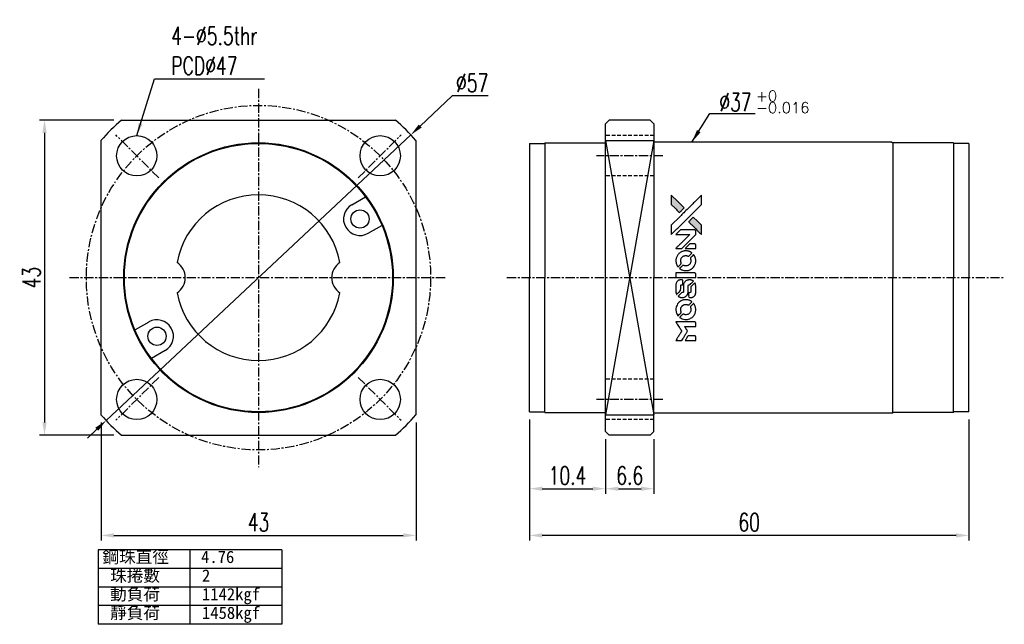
# Model space of a CAD drawing. Header units: millimetres. Extents: x 8 to 142, y 20 to 102.
import ezdxf

# ---------------------------------------------------------------- set-up
doc = ezdxf.new("R2010")
doc.units = ezdxf.units.MM
doc.linetypes.add('CENTER', pattern=[2, 1.25, -0.25, 0.25, -0.25])
doc.linetypes.add('DASHED', pattern=[0.75, 0.5, -0.25])
for name, color, linetype in [('CL', 1, 'CENTER'), ('DIM', 4, 'Continuous'), ('HID', 2, 'DASHED'), ('OUT', 3, 'Continuous')]:
    doc.layers.add(name, color=color, linetype=linetype)
doc.styles.add('DIM-7', font='SIMPLEX.shx', dxfattribs={"width": 0.7, "bigfont": 'chineset.shx'})
doc.styles.add('T', font='kaiu.ttf')
doc.dimstyles.new('CNS', dxfattribs={"dimscale": 0.4, "dimtxt": 3.5, "dimasz": 2.5, "dimexe": 1, "dimexo": 1.5, "dimgap": 0.09, "dimtad": 0, "dimtoh": 1, "dimdsep": 46, "dimtxsty": 'DIM-7', "dimcen": 0.09, "dimclrd": 256, "dimclre": 256, "dimclrt": 4, "dimadec": 0, "dimazin": 0, "dimtfac": 1, "dimtmove": 1, "dimatfit": 0, "dimfxl": 1, "dimtvp": 0.971429, "dimtolj": 1, "dimarcsym": 0})

# ---------------------------------------------------------------- blocks, each defined once
blk = doc.blocks.new('*D8')
at = {"layer": 'DEFPOINTS', "color": 0}
for p in [(18.66, 48.59), (61.66, 48.59), (61.66, 32.14)]:
    blk.add_point(p, dxfattribs=at)
at = {"layer": 'DIM', "color": 4, "lineweight": -2}
for p, q in [((18.66, 47.54), (18.66, 31.44)), ((61.66, 47.54), (61.66, 31.44)), ((20.41, 32.14), (59.91, 32.14))]:
    blk.add_line(p, q, dxfattribs=at)
at = {"layer": 'DIM', "color": 4}
for points in [[(20.41, 32.43), (20.41, 31.85), (18.66, 32.14)], [(59.91, 32.43), (59.91, 31.85), (61.66, 32.14)]]:
    blk.add_solid(points, dxfattribs=at)
at = {"layer": 'DIM', "color": 4, "insert": (40.16, 33.93), "char_height": 2.45, "attachment_point": 5, "style": 'DIM-7'}
blk.add_mtext('\\A1;43', dxfattribs=at)
blk = doc.blocks.new('*D9')
at = {"layer": 'DEFPOINTS', "color": 0}
for p in [(21.45, 88.8), (10.95, 45.8), (21.45, 45.8)]:
    blk.add_point(p, dxfattribs=at)
at = {"layer": 'DIM', "color": 4, "lineweight": -2}
for p, q in [((20.4, 88.8), (10.25, 88.8)), ((10.95, 87.05), (10.95, 47.55)), ((20.4, 45.8), (10.25, 45.8))]:
    blk.add_line(p, q, dxfattribs=at)
at = {"layer": 'DIM', "color": 4}
for points in [[(10.66, 87.05), (11.24, 87.05), (10.95, 88.8)], [(10.66, 47.55), (11.24, 47.55), (10.95, 45.8)]]:
    blk.add_solid(points, dxfattribs=at)
at = {"layer": 'DIM', "color": 4, "insert": (9.17, 67.3), "char_height": 2.45, "attachment_point": 5, "rotation": 90, "style": 'DIM-7'}
blk.add_mtext('\\A1;43', dxfattribs=at)
blk = doc.blocks.new('*D7')
at = {"layer": 'DEFPOINTS', "color": 0}
for p in [(77.14, 49), (137.14, 49), (77.14, 32.14)]:
    blk.add_point(p, dxfattribs=at)
at = {"layer": 'DIM', "color": 4, "lineweight": -2}
for p, q in [((77.14, 47.95), (77.14, 31.44)), ((137.14, 47.95), (137.14, 31.44)), ((135.39, 32.14), (78.89, 32.14))]:
    blk.add_line(p, q, dxfattribs=at)
at = {"layer": 'DIM', "color": 4}
for points in [[(78.89, 32.43), (78.89, 31.85), (77.14, 32.14)], [(135.39, 32.43), (135.39, 31.85), (137.14, 32.14)]]:
    blk.add_solid(points, dxfattribs=at)
at = {"layer": 'DIM', "color": 4, "insert": (107.14, 33.93), "char_height": 2.45, "attachment_point": 5, "style": 'DIM-7'}
blk.add_mtext('\\A1;60', dxfattribs=at)
blk = doc.blocks.new('*D10')
at = {"layer": 'DEFPOINTS', "color": 0}
for p in [(60.96, 86.78), (19.36, 47.82)]:
    blk.add_point(p, dxfattribs=at)
at = {"layer": 'DIM', "color": 4, "lineweight": -2}
for p, q in [((66.61, 92.08), (62.23, 87.98)), ((71.49, 92.08), (66.61, 92.08)), ((19.36, 47.82), (60.96, 86.78)), ((18.08, 46.62), (16.8, 45.42))]:
    blk.add_line(p, q, dxfattribs=at)
at = {"layer": 'DIM', "color": 4}
for points in [[(62.04, 88.19), (62.43, 87.77), (60.96, 86.78)], [(17.88, 46.83), (18.28, 46.41), (19.36, 47.82)]]:
    blk.add_solid(points, dxfattribs=at)
at = {"layer": 'DIM', "color": 4, "insert": (69.33, 93.86), "char_height": 2.45, "attachment_point": 5, "style": 'DIM-7'}
blk.add_mtext('\\A1;∅57', dxfattribs=at)
blk = doc.blocks.new('*D11')
at = {"layer": 'DEFPOINTS', "color": 0}
for p in [(77.14, 49), (87.54, 46.3), (87.54, 38.51)]:
    blk.add_point(p, dxfattribs=at)
at = {"layer": 'DIM', "color": 4, "lineweight": -2}
for p, q in [((77.14, 47.95), (77.14, 37.81)), ((87.54, 45.25), (87.54, 37.81)), ((78.89, 38.51), (85.79, 38.51))]:
    blk.add_line(p, q, dxfattribs=at)
at = {"layer": 'DIM', "color": 4}
for points in [[(78.89, 38.8), (78.89, 38.22), (77.14, 38.51)], [(85.79, 38.8), (85.79, 38.22), (87.54, 38.51)]]:
    blk.add_solid(points, dxfattribs=at)
at = {"layer": 'DIM', "color": 4, "insert": (82.34, 40.3), "char_height": 2.45, "attachment_point": 5, "style": 'DIM-7'}
blk.add_mtext('\\A1;10.4', dxfattribs=at)
blk = doc.blocks.new('*D12')
at = {"layer": 'DEFPOINTS', "color": 0}
for p in [(87.54, 46.3), (94.14, 46.3), (94.14, 38.51)]:
    blk.add_point(p, dxfattribs=at)
at = {"layer": 'DIM', "color": 4, "lineweight": -2}
for p, q in [((87.54, 45.25), (87.54, 37.81)), ((94.14, 45.25), (94.14, 37.81)), ((89.29, 38.51), (92.39, 38.51))]:
    blk.add_line(p, q, dxfattribs=at)
at = {"layer": 'DIM', "color": 4}
for points in [[(89.29, 38.8), (89.29, 38.22), (87.54, 38.51)], [(92.39, 38.8), (92.39, 38.22), (94.14, 38.51)]]:
    blk.add_solid(points, dxfattribs=at)
at = {"layer": 'DIM', "color": 4, "insert": (90.84, 40.3), "char_height": 2.45, "attachment_point": 5, "style": 'DIM-7'}
blk.add_mtext('\\A1;6.6', dxfattribs=at)
blk = doc.blocks.new('A$C21952746')
at = {"linetype": 'Continuous'}
h = blk.add_hatch(color=256, dxfattribs=at)
h.dxf.hatch_style = 1
h.paths.add_polyline_path([(3147, 747), (3045, 747), (2943, 747), (2856, 658, 0.000288), (2822, 624, 0.000479), (2794, 596, 0.000013), (2768, 570, 0.197177), (2768, 570, 0.197497), (2768, 569, 0.00004), (2783, 554, 0.000834), (2799, 538, 0.000506), (2818, 519), (2869, 468), (3008, 607)])
h.paths.add_polyline_path([(2670, 271), (2620, 321, 0.000476), (2601, 340, 0.000789), (2584, 357, 0.000035), (2569, 371, 0.19758), (2569, 372, 0.198396), (2569, 371, 0.000019), (2549, 351, 0.000582), (2526, 329, 0.000351), (2500, 303, 0.000108), (2389, 191, 0.000692), (2332, 134, 0.000077), (2294, 95, 0.197527), (2293, 94, 0.410182), (2294, 93, 0.000493), (2314, 93, 0.002424), (2343, 93, 0.000529), (2393, 93), (2493, 93), (2581, 182)])
for points in [[(0, 584), (0, 519), (18, 508, -0.000297), (29, 501, -0.000037), (52, 487, -0.000043), (80, 470, -0.000036), (111, 451, 0.000044), (140, 433, 0.000063), (166, 417, 0.000035), (188, 404, 0.0009), (194, 400), (203, 395), (214, 402, 0.001175), (221, 406, 0.000208), (233, 413, 0.000225), (247, 422, 0.000203), (262, 432, -0.000711), (276, 440, -0.001119), (288, 448, -0.000263), (299, 455, -0.04589), (300, 455, -0.519312), (301, 454, -0.001914), (302, 437, -0.003124), (302, 408, -0.000285), (302, 337), (302, 219), (343, 219, 0.001727), (373, 219, 0.025279), (383, 219, 0.073886), (390, 221, 0.07426), (395, 224, 0.03264), (396, 225, 0.01784), (398, 227, 0.017712), (399, 229, 0.026854), (400, 231), (403, 235), (403, 442), (403, 649), (401, 647, -0.004595), (399, 646, -0.00016), (393, 642, -0.000298), (385, 638, -0.000208), (377, 633, 0.000986), (352, 617, 0.00025), (312, 592, 0.000268), (270, 566, 0.000436), (234, 543, -0.002932), (222, 535, -0.004718), (212, 529, -0.001113), (203, 524, -0.227179), (202, 524, -0.045982), (201, 524, -0.000145), (188, 532, -0.000825), (175, 540, -0.000517), (159, 550, 0.000056), (104, 584, 0.000289), (74, 603, 0.000481), (51, 617, 0.000418), (28, 631), (0, 648)], [(646, 646, 0.024131), (627, 644, 0.022344), (609, 639, 0.021883), (590, 633, 0.020884), (572, 625, 0.010669), (562, 619, 0.010389), (552, 613, 0.010913), (543, 608, 0.022227), (536, 603), (534, 601), (566, 569, 0.002452), (579, 556, 0.003628), (590, 546, 0.001662), (600, 536, 0.070159), (602, 535, 0.047671), (604, 534, 0.018624), (607, 534, 0.017921), (610, 533, 0.018804), (613, 533, 0.018255), (617, 533, 0.041312), (620, 533, 0.037164), (623, 534, 0.012342), (627, 536, -0.015101), (638, 540, -0.035998), (646, 542, -0.033244), (655, 543, -0.011249), (669, 543, -0.004059), (679, 543, -0.019693), (685, 543, -0.027943), (690, 542, -0.014411), (696, 540, -0.033089), (711, 535, -0.033887), (724, 528, -0.034021), (737, 520, -0.033942), (748, 510, -0.02816), (758, 498, -0.035032), (766, 486, -0.035269), (772, 473, -0.029196), (777, 459, -0.037862), (780, 442, -0.043657), (780, 426, -0.043064), (778, 410, -0.035184), (772, 393, 0.033699), (770, 386, 0.052815), (769, 378, 0.059167), (769, 372, 0.058972), (771, 366, 0.059208), (774, 361, 0.021125), (780, 355, 0.008691), (790, 345, 0.000851), (814, 321, 0.001873), (826, 309, 0.013884), (832, 303, 0.022355), (836, 300, 0.341453), (837, 301, 0.073011), (841, 304, 0.004587), (848, 315, 0.00748), (855, 327, 0.016837), (860, 336, 0.028606), (870, 359, 0.031352), (877, 381, 0.031004), (881, 405, 0.0268), (882, 430, 0.026698), (881, 457, 0.03002), (877, 482, 0.030357), (869, 506, 0.028554), (859, 530, 0.062944), (830, 574, 0.062206), (790, 610, 0.062448), (743, 634, 0.064355), (692, 646, 0.017377), (682, 647, 0.008369), (669, 647, 0.008367), (656, 647, 0.01757)], [(1047, 647, 0.018538), (1040, 646, 0.010695), (1032, 645, 0.01068), (1025, 643, 0.017678), (1018, 641, 0.013849), (1011, 638, 0.011814), (1004, 635, 0.004513), (997, 632, 0.290035), (996, 631, 0.196418), (996, 630, 0.000124), (1009, 618, 0.001477), (1022, 604, 0.000898), (1039, 587), (1082, 545), (1135, 544, -0.001471), (1175, 544, -0.028714), (1188, 543, -0.097073), (1195, 541, -0.084199), (1201, 536, -0.042698), (1204, 532, -0.053912), (1206, 528, -0.051004), (1207, 524, -0.032967), (1207, 518, 0.00807), (1207, 516, 0.003023), (1207, 512, 0.002994), (1207, 508, 0.003629), (1208, 504), (1208, 495), (1249, 495, 0.001618), (1269, 495, 0.005206), (1282, 495, 0.00535), (1291, 495, 0.060675), (1294, 496, 0.048484), (1296, 497, 0.02389), (1299, 498, 0.022812), (1301, 500, 0.02462), (1303, 502, 0.061781), (1307, 507, 0.080179), (1310, 512, 0.048561), (1311, 520, 0.010021), (1311, 534, 0.016602), (1310, 554, 0.031409), (1308, 569, 0.036474), (1305, 582, 0.03439), (1299, 595, 0.065928), (1285, 615, 0.069066), (1266, 631, 0.065697), (1243, 641, 0.051559), (1216, 646, 0.020904), (1202, 647, 0.000451), (1131, 647, 0.000419), (1060, 647, 0.022759)], [(1360, 433), (1361, 219), (1403, 219), (1445, 219), (1450, 222, 0.071429), (1454, 225, 0.054799), (1457, 229, 0.053585), (1460, 234, 0.060698), (1461, 239, 0.033975), (1462, 248, 0.000112), (1462, 357, 0.000726), (1462, 464, 0.001084), (1461, 557), (1461, 648), (1410, 648), (1360, 648)], [(1702, 646, 0.023681), (1684, 644, 0.022402), (1666, 639, 0.021929), (1649, 633, 0.020503), (1631, 625, 0.013745), (1621, 620, 0.009767), (1610, 614, 0.009658), (1601, 607, 0.027804), (1594, 602), (1592, 600), (1623, 569, 0.002053), (1638, 554, 0.006738), (1649, 544, 0.007826), (1656, 538, 0.063909), (1659, 535, 0.061532), (1665, 533, 0.068674), (1671, 533, 0.052072), (1678, 534, 0.019648), (1687, 537, -0.018366), (1698, 540, -0.0288), (1708, 542, -0.029061), (1718, 543, -0.019155), (1730, 543, -0.053809), (1755, 540, -0.058833), (1778, 531, -0.058566), (1799, 516, -0.052525), (1816, 498, -0.044733), (1826, 481, -0.040573), (1833, 463, -0.041123), (1837, 445, -0.04951), (1838, 427, -0.017369), (1837, 418, -0.024255), (1835, 411, -0.023787), (1833, 403, -0.015798), (1830, 395, 0.010631), (1828, 390, 0.033653), (1827, 386, 0.037806), (1827, 383, 0.016307), (1827, 378, 0.068179), (1828, 369, 0.095747), (1831, 362, 0.033418), (1840, 352, 0.002133), (1867, 325, 0.001452), (1883, 310, 0.012393), (1890, 304, 0.020479), (1894, 301, 0.344362), (1896, 301, 0.074287), (1899, 304, 0.005454), (1906, 316, 0.008391), (1914, 328, 0.017097), (1919, 338, 0.027375), (1928, 358, 0.02835), (1934, 379, 0.027723), (1938, 401, 0.023913), (1940, 425, 0.027047), (1939, 453, 0.031685), (1935, 479, 0.032425), (1928, 504, 0.031013), (1918, 528, 0.037914), (1901, 557, 0.040153), (1880, 583, 0.039834), (1855, 604, 0.036173), (1826, 623, 0.040752), (1798, 635, 0.035885), (1766, 644, 0.035491), (1734, 647, 0.037615)], [(1990, 585), (1990, 520), (2141, 369), (2292, 219), (2334, 219, 0.0008), (2360, 219, 0.010795), (2370, 219, 0.030495), (2376, 220, 0.080372), (2380, 221, 0.03816), (2383, 224, 0.041799), (2386, 226, 0.042486), (2389, 229, 0.042078), (2391, 233, 0.099276), (2392, 238, 0.003302), (2392, 259, 0.002586), (2392, 296, 0.000204), (2392, 393), (2392, 549), (2342, 599), (2292, 649), (2291, 499), (2291, 349), (2143, 498, 0.000253), (2086, 554, 0.000412), (2038, 603, 0.000041), (1995, 646, 0.041338), (1993, 648), (1990, 650)], [(2413, 624, -0.000056), (2473, 563, -0.000021), (2559, 478, -0.000021), (2652, 385, -0.000025), (2739, 297), (2943, 93), (3044, 93), (3145, 93), (3009, 230, 0.000274), (2943, 296, 0.000123), (2857, 383, 0.000121), (2766, 475, 0.000165), (2683, 557), (2494, 747), (2392, 747), (2291, 747)], [(2856, 658, 0.000288), (2822, 624, 0.000479), (2794, 596, 0.000013), (2768, 570, 0.197177), (2768, 570, 0.197497), (2768, 569, 0.00004), (2783, 554, 0.000836), (2799, 538, 0.000505), (2818, 519), (2869, 468), (3008, 607), (3147, 747), (3045, 747), (2943, 747)], [(0, 333), (0, 219), (42, 219, 0.000842), (68, 219, 0.010591), (78, 219, 0.028995), (84, 219, 0.069543), (87, 221, 0.051063), (91, 223, 0.039932), (95, 226, 0.039414), (98, 230, 0.045845), (100, 233, 0.094811), (101, 237, 0.007124), (101, 249, 0.004713), (101, 268, 0.000534), (101, 311), (101, 385), (91, 391, 0.000828), (60, 410, 0.000879), (31, 428, 0.000048), (1, 446, 0.137596), (0, 447, 0.413028), (0, 446, 0.000016), (0, 413, 0.000623), (0, 376, 0.000374)], [(494, 559, 0.064158), (468, 510, 0.06356), (455, 455, 0.064004), (456, 399, 0.066747), (471, 345, 0.04321), (489, 312, 0.044737), (513, 283, 0.044901), (541, 258, 0.044184), (573, 239, 0.026293), (598, 229, 0.033344), (621, 222, 0.033227), (646, 219, 0.025815), (673, 218, 0.023119), (698, 220, 0.031044), (721, 224, 0.031337), (743, 231, 0.024258), (766, 241, 0.015622), (774, 245, 0.008495), (784, 251, 0.008415), (793, 257, 0.020814), (799, 262), (802, 264), (772, 295, 0.002843), (748, 318, 0.033917), (739, 327, 0.087906), (732, 330, 0.073302), (723, 332, 0.022047), (719, 331, 0.026465), (715, 331, 0.022233), (711, 330, 0.009985), (706, 328, -0.039011), (686, 323, -0.044398), (666, 322, -0.045096), (647, 324, -0.04265), (628, 329, -0.071154), (601, 344, -0.068827), (579, 365, -0.068713), (564, 392, -0.070507), (557, 422, -0.028605), (557, 435, -0.031418), (558, 447, -0.031044), (560, 460, -0.02668), (564, 472, 0.038913), (567, 479, 0.043732), (568, 487, 0.047754), (567, 494, 0.075756), (566, 499, 0.07294), (564, 502, 0.003456), (556, 510, 0.005023), (546, 521, 0.002422), (532, 535, 0.000819), (520, 547, 0.001349), (510, 557, 0.0001), (500, 566, 0.205335), (500, 567, 0.219821), (500, 566, 0.002494), (498, 564, 0.007089), (496, 562, 0.004494)], [(953, 591, 0.023289), (946, 581, 0.026845), (941, 571, 0.026047), (937, 560, 0.019751), (933, 547, 0.013249), (932, 540, 0.025169), (931, 534, 0.016532), (931, 527, 0.002937), (931, 514, 0.003317), (931, 501, 0.011808), (931, 494, 0.01777), (931, 488, 0.021476), (932, 483, 0.04325), (939, 460, 0.045753), (950, 439, 0.04649), (965, 421, 0.047672), (982, 406, 0.025315), (989, 401, 0.015208), (998, 396, 0.01512), (1008, 392, 0.022488), (1017, 389, 0.027857), (1030, 385, 0.034138), (1043, 383, 0.014286), (1063, 383, 0.00124), (1113, 383, -0.00103), (1144, 382, -0.002552), (1166, 382, -0.001594), (1184, 382, -0.047676), (1188, 381, -0.085307), (1195, 378, -0.097789), (1201, 373, -0.085947), (1205, 366, -0.051339), (1207, 356, 0.014634), (1207, 352, 0.015028), (1208, 349, 0.014927), (1208, 346, 0.059415), (1209, 345, 0.070595), (1212, 341, 0.00028), (1247, 305, 0.000111), (1283, 268, 0.200239), (1285, 268, 0.268906), (1286, 268, 0.001866), (1291, 277, 0.007532), (1296, 286, 0.017818), (1299, 292, 0.013256), (1302, 299, 0.011636), (1304, 307, 0.011528), (1307, 315, 0.012303), (1309, 323, 0.0423), (1310, 335, 0.013657), (1311, 353, 0.013857), (1310, 371, 0.037428), (1308, 384, 0.014927), (1306, 393, 0.0122), (1303, 402, 0.012518), (1300, 410, 0.023062), (1297, 417, 0.065961), (1281, 441, 0.06055), (1258, 461, 0.059676), (1231, 475, 0.060497), (1202, 483, 0.025683), (1196, 483, 0.001528), (1177, 483, 0.002124), (1153, 483, 0.001173), (1123, 484, -0.000809), (1072, 484, -0.017164), (1057, 484, -0.063931), (1048, 486, -0.108429), (1043, 489, -0.052941), (1039, 493, -0.063675), (1037, 498, -0.050562), (1036, 503, -0.020337), (1035, 511, 0.009897), (1035, 515, 0.016482), (1034, 519, 0.019019), (1033, 522, 0.06043), (1033, 524, 0.076267), (1029, 529, 0.00054), (996, 562, 0.000307), (961, 596, 0.142594), (959, 597, 0.232419), (958, 597, 0.022995), (956, 596, 0.024627), (955, 594, 0.015407)], [(1552, 559, 0.018008), (1546, 550, 0.009842), (1539, 538, 0.009807), (1532, 526, 0.015716), (1527, 515, 0.048467), (1515, 477, 0.045841), (1511, 436, 0.046006), (1513, 395, 0.049638), (1524, 357, 0.064819), (1550, 307, 0.06695), (1588, 266, 0.066691), (1636, 236, 0.063505), (1691, 220, 0.03135), (1705, 218, 0.010439), (1725, 218, 0.010391), (1746, 218, 0.032408), (1759, 220, 0.015696), (1776, 223, 0.018095), (1791, 227, 0.018551), (1805, 233, 0.018352), (1820, 239, 0.015568), (1829, 244, 0.009832), (1839, 250, 0.009795), (1849, 257, 0.023727), (1856, 262), (1859, 264), (1828, 295, 0.001528), (1811, 313, 0.010022), (1802, 322, 0.019586), (1796, 326, 0.061865), (1792, 329, 0.055054), (1785, 331, 0.061607), (1778, 332, 0.048725), (1771, 331, 0.020221), (1761, 328, -0.017722), (1750, 325, -0.02685), (1740, 323, -0.02759), (1730, 322, -0.020233), (1719, 322, -0.04793), (1699, 325, -0.048386), (1679, 332, -0.047866), (1661, 342, -0.044964), (1645, 356, -0.04333), (1631, 373, -0.050921), (1622, 391, -0.051473), (1616, 411, -0.0459), (1614, 432, -0.019014), (1614, 442, -0.024114), (1616, 451, -0.025081), (1618, 460, -0.023892), (1620, 469, 0.008624), (1623, 475, 0.026486), (1624, 480, 0.035074), (1625, 484, 0.02756), (1625, 489, 0.087163), (1624, 496, 0.073291), (1620, 503, 0.028074), (1611, 512, 0.002594), (1589, 535), (1557, 567)], [(1990, 332), (1990, 218), (2032, 219), (2075, 219), (2080, 222, 0.03146), (2082, 224, 0.026444), (2084, 226, 0.026444), (2086, 228, 0.031457), (2087, 230), (2091, 235), (2091, 291), (2091, 347), (2041, 396, 0.000745), (2022, 415, 0.001228), (2006, 431, 0.000087), (1991, 445, 0.195134), (1991, 446, 0.412117), (1990, 445, 0.000048), (1990, 412, 0.00109), (1990, 376, 0.000653)], [(947, 370, 0.065483), (942, 367, 0.053271), (938, 363, 0.052018), (934, 359, 0.0556), (931, 353, 0.036839), (930, 350, 0.026922), (930, 346, 0.016905), (930, 340, 0.004317), (930, 332, 0.016369), (930, 313, 0.029936), (932, 298, 0.03418), (936, 285, 0.031327), (941, 272, 0.046935), (951, 256, 0.054053), (963, 243, 0.053701), (977, 233, 0.045364), (995, 225, 0.032479), (1010, 221, 0.03386), (1025, 219, 0.013578), (1050, 219, 0.001155), (1113, 219, 0.000413), (1166, 219, 0.005008), (1187, 219, 0.013199), (1199, 220, 0.033956), (1207, 221, 0.013909), (1216, 223, 0.010864), (1225, 226, 0.010938), (1234, 229, 0.028702), (1239, 232), (1244, 234), (1201, 278), (1158, 322), (1107, 322, -0.001504), (1085, 322, -0.00328), (1069, 322, -0.001901), (1056, 322, -0.061333), (1053, 323, -0.063621), (1048, 324, -0.048633), (1044, 327, -0.046769), (1040, 331, -0.047961), (1038, 336, -0.02678), (1036, 340, -0.050957), (1035, 343, -0.029398), (1035, 347, -0.00401), (1034, 357), (1034, 372), (993, 372, 0.001061), (969, 371, 0.009147), (958, 371, 0.020721), (952, 371, 0.051619)], [(2500, 303, 0.000108), (2389, 191, 0.000692), (2332, 134, 0.000077), (2294, 95, 0.197527), (2293, 94, 0.410182), (2294, 93, 0.000493), (2314, 93, 0.002424), (2343, 93, 0.000529), (2393, 93), (2493, 93), (2581, 182), (2670, 271), (2620, 321, 0.000476), (2601, 340, 0.000789), (2584, 357, 0.000035), (2569, 371, 0.19758), (2569, 372, 0.198396), (2569, 371, 0.000019), (2549, 351, 0.000582), (2526, 329, 0.000351)]]:
    blk.add_lwpolyline(points, format="xyb", close=True)

msp = doc.modelspace()

# ---------------------------------------------------------------- linework, layer by layer
at = {"layer": 'CL'}
for p, q in [((40.157, 93.045), (40.157, 41.463)), ((26.543, 80.915), (20.699, 86.759)), ((53.772, 80.915), (59.615, 86.759)), ((95.339, 83.918), (86.309, 83.918)), ((14.373, 67.301), (65.711, 67.301)), ((74.07, 67.301), (141.971, 67.301)), ((26.543, 53.686), (20.699, 47.843)), ((53.772, 53.686), (59.615, 47.843)), ((95.339, 50.684), (86.309, 50.684))]:
    msp.add_line(p, q, dxfattribs=at)
msp.add_circle((40.157, 67.301), 23.5, dxfattribs=at)
at = {"layer": 'DIM'}
for p, q in [((43.331, 30.179), (18.255, 30.179)), ((18.255, 30.179), (18.255, 20.015)), ((30.793, 30.179), (30.793, 20.015)), ((43.331, 30.179), (43.331, 20.015)), ((43.331, 27.638), (18.255, 27.638)), ((43.331, 25.097), (18.255, 25.097)), ((43.331, 22.556), (18.255, 22.556)), ((43.331, 20.015), (18.255, 20.015))]:
    msp.add_line(p, q, dxfattribs=at)
at = {"layer": 'HID'}
for p, q in [((94.139, 86.668), (87.539, 86.668)), ((94.139, 81.168), (87.539, 81.168)), ((94.139, 53.434), (87.539, 53.434)), ((94.139, 47.934), (87.539, 47.934))]:
    msp.add_line(p, q, dxfattribs=at)
at = {"layer": 'OUT'}
for p, q in [((21.449, 88.801), (58.866, 88.801)), ((87.539, 88.301), (88.039, 88.801)), ((93.639, 88.801), (88.039, 88.801)), ((93.639, 88.801), (94.139, 88.301)), ((87.539, 67.301), (87.539, 88.301)), ((94.139, 88.301), (94.139, 67.301)), ((18.657, 86.009), (18.657, 48.593)), ((61.657, 86.009), (61.657, 48.593)), ((77.139, 85.601), (77.139, 67.301)), ((77.139, 85.601), (79.239, 85.601)), ((79.239, 85.701), (79.239, 67.301)), ((79.239, 85.701), (87.539, 85.701)), ((94.139, 86.009), (87.539, 48.593)), ((87.539, 86.009), (94.139, 48.593)), ((87.539, 86.009), (94.139, 86.009)), ((126.639, 85.801), (94.139, 85.801)), ((94.139, 85.801), (94.139, 85.801)), ((94.139, 85.801), (94.139, 67.301)), ((126.639, 85.801), (126.739, 85.701)), ((126.739, 85.701), (126.739, 67.301)), ((135.039, 85.701), (126.739, 85.701)), ((135.039, 85.701), (135.039, 67.301)), ((137.139, 85.601), (135.039, 85.601)), ((137.139, 85.601), (137.139, 67.301)), ((52.889, 77.249), (54.76, 78.33)), ((55.139, 73.352), (57.01, 74.433)), ((77.139, 49.001), (77.139, 67.301)), ((79.239, 48.901), (79.239, 67.301)), ((87.539, 46.301), (87.539, 67.301)), ((94.139, 46.301), (94.139, 67.301)), ((94.139, 48.801), (94.139, 67.301)), ((126.739, 48.901), (126.739, 67.301)), ((135.039, 48.901), (135.039, 67.301)), ((137.139, 49.001), (137.139, 67.301)), ((25.176, 61.249), (23.304, 60.169)), ((27.426, 57.352), (25.554, 56.272)), ((77.139, 49.001), (79.239, 49.001)), ((79.239, 48.901), (87.539, 48.901)), ((87.539, 48.593), (94.139, 48.593)), ((126.639, 48.801), (94.139, 48.801)), ((94.139, 48.801), (94.139, 48.801)), ((126.639, 48.801), (126.739, 48.901)), ((135.039, 48.901), (126.739, 48.901)), ((137.139, 49.001), (135.039, 49.001)), ((21.449, 45.801), (58.866, 45.801)), ((87.539, 46.301), (88.039, 45.801)), ((93.639, 45.801), (88.039, 45.801)), ((93.639, 45.801), (94.139, 46.301))]:
    msp.add_line(p, q, dxfattribs=at)
for centre, radius in [((23.54, 83.918), 2.75), ((56.774, 83.918), 2.75), ((40.157, 67.301), 18.4), ((40.157, 67.301), 18.3), ((54.014, 75.301), 1.25), ((26.301, 59.301), 1.25), ((23.54, 50.684), 2.75), ((56.774, 50.684), 2.75)]:
    msp.add_circle(centre, radius, dxfattribs=at)
for centre, radius, start, end in [((40.157, 67.301), 28.5, 131.02825, 138.97175), ((40.157, 67.301), 28.5, 41.02825, 48.97175), ((40.157, 67.301), 11.3, 10.58813, 169.41187), ((54.014, 75.301), 2.25, 120.00001, 299.99999), ((27.657, 67.301), 2.5, 303.84582, 56.15418), ((52.657, 67.301), 2.5, 123.84582, 236.15418), ((40.157, 67.301), 11.3, 190.58813, 349.41187), ((26.301, 59.301), 2.25, 300.00001, 119.99999), ((40.157, 67.301), 28.5, 221.02825, 228.97175), ((40.157, 67.301), 28.5, 311.02825, 318.97175)]:
    msp.add_arc(centre, radius, start, end, dxfattribs=at)

# ---------------------------------------------------------------- block references
at = {"layer": 'DIM', "xscale": 0.0063, "yscale": 0.0063, "zscale": 0.0063, "rotation": 90}
msp.add_blockref('A$C21952746', (101.219, 58.733), dxfattribs=at)

# ---------------------------------------------------------------- texts
at = {"layer": 'DIM', "color": 4, "style": 'DIM-7'}
for s, p in [('+0', (108.064, 91.347)), ('-0.016', (108.064, 89.747))]:
    msp.add_text(s, height=1.47, dxfattribs=at).set_placement(p)
at = {"layer": 'DIM', "style": 'T'}
for s, height, p in [('鋼珠直徑', 1.6662, (18.844, 28.376)), ('4.76', 1.6662, (32.316, 28.376)), ('珠捲數', 1.6662, (19.902, 25.835)), ('2', 1.666, (32.44, 25.835)), ('動負荷', 1.6662, (19.902, 23.294)), ('1142kgf', 1.6662, (32.44, 23.294)), ('靜負荷', 1.6662, (19.902, 20.752)), ('1458kgf', 1.6662, (32.44, 20.752))]:
    msp.add_text(s, height=height, dxfattribs=at).set_placement(p)
at = {"layer": 'DIM', "color": 4, "char_height": 2.45, "attachment_point": 7, "style": 'DIM-7'}
for s, insert in [('4-%%C5.5thr\\PPCD%%C47', (28.249, 94.974)), ('%%C37', (103.065, 90.002))]:
    msp.add_mtext(s, dxfattribs=dict(at, insert=insert))

# ---------------------------------------------------------------- dimensions: what is measured, and where the dimension line sits
at = {"layer": 'DIM'}
dim = msp.add_diameter_dim_2p(p1=(19.357, 47.818), p2=(60.958, 86.784), dimstyle='CNS', override={"dimscale": 0.7, "dimgap": 0.8, "dimtad": 1, "dimclrd": 4, "dimclre": 4, "dimadec": 2, "dimazin": 2, "dimtm": 1e-09, "dimtfac": 0.6}, dxfattribs=at)
dim.commit()
dim.dimension.update_dxf_attribs({"geometry": '*D10', "text_midpoint": (66.607, 92.075), "dimtype": 163})
dim = msp.add_linear_dim(base=(10.95, 45.801), p1=(21.449, 88.801), p2=(21.449, 45.801), angle=90, dimstyle='CNS', override={"dimscale": 0.7, "dimgap": 0.8, "dimtad": 1, "dimclrd": 4, "dimclre": 4, "dimadec": 2, "dimazin": 2, "dimtm": 1e-09, "dimtfac": 0.6}, dxfattribs=at)
dim.commit()
dim.dimension.update_dxf_attribs({"geometry": '*D9', "text_midpoint": (9.165, 67.301)})
for base, p1, p2, picture, middle in [((61.657, 32.142), (18.657, 48.593), (61.657, 48.593), '*D8', (40.157, 33.927)), ((77.139, 32.142), (137.139, 49.001), (77.139, 49.001), '*D7', (107.139, 33.927)), ((87.539, 38.511), (77.139, 49.001), (87.539, 46.301), '*D11', (82.339, 40.296)), ((94.139, 38.511), (87.539, 46.301), (94.139, 46.301), '*D12', (90.839, 40.296))]:
    dim = msp.add_linear_dim(base=base, p1=p1, p2=p2, dimstyle='CNS', override={"dimscale": 0.7, "dimgap": 0.8, "dimtad": 1, "dimclrd": 4, "dimclre": 4, "dimadec": 2, "dimazin": 2, "dimtm": 1e-09, "dimtfac": 0.6}, dxfattribs=at)
    dim.commit()
    dim.dimension.update_dxf_attribs({"geometry": picture, "text_midpoint": middle})

# ---------------------------------------------------------------- leaders
at = {"layer": 'DIM', "annotation_type": 0, "has_hookline": 1, "hookline_direction": 0, "text_width": 12.74}
msp.add_leader([(23.54, 86.668), (25.939, 94.414), (27.689, 94.414)], dimstyle='CNS', override={"dimscale": 0.7, "dimgap": 0.8, "dimtad": 1, "dimclrd": 4, "dimclre": 4, "dimadec": 2, "dimazin": 2, "dimtm": 1e-09, "dimtfac": 0.6}, dxfattribs=at)
at = {"layer": 'DIM'}
msp.add_leader([(99.33, 85.801), (101.773, 89.687), (107.947, 89.687)], dimstyle='CNS', override={"dimscale": 0.7, "dimgap": 0.8, "dimtad": 1, "dimclrd": 4, "dimclre": 4, "dimadec": 2, "dimazin": 2, "dimtm": 1e-09, "dimtfac": 0.6}, dxfattribs=at)

doc.saveas('drawing.dxf')
